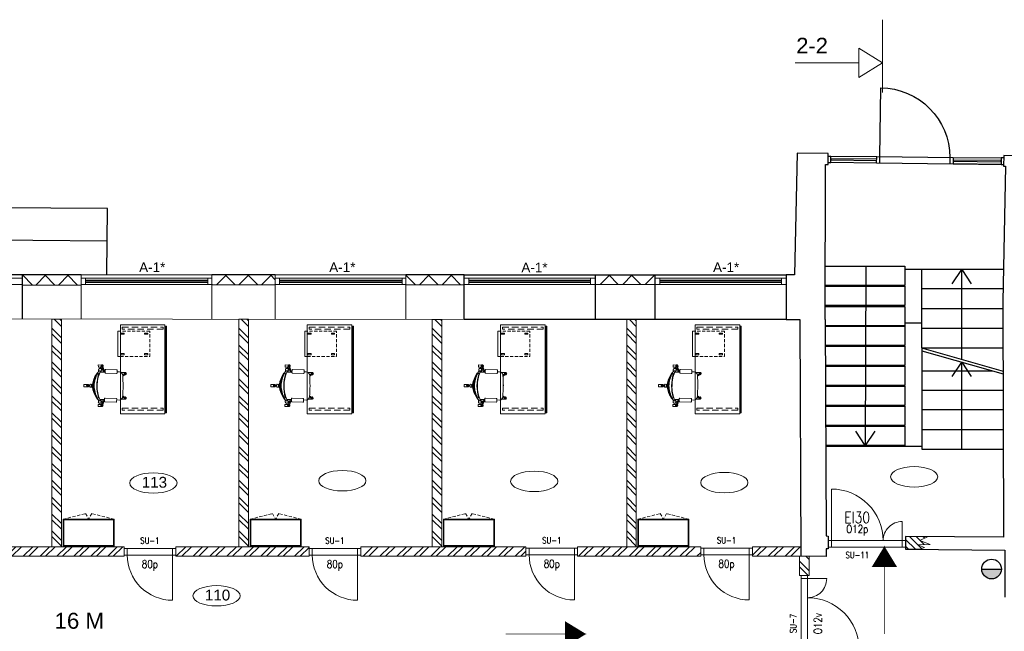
# Model space of a CAD drawing. Header units: millimetres. Extents: x -50720 to 364380, y -21425 to 41280.
# Tile 7 of 8: x 146874 to 162310, y 31682 to 41280. Entities that reach past the tile are written whole.
import ezdxf
from ezdxf.enums import TextEntityAlignment as Align

# ---------------------------------------------------------------- set-up
doc = ezdxf.new("R2010")
doc.units = ezdxf.units.MM
doc.header["$LTSCALE"] = 500
doc.header["$MEASUREMENT"] = 0
doc.linetypes.add('DASHEDX2', pattern=[1.5, 1, -0.5])
doc.linetypes.add('HIDDEN', pattern=[0.375, 0.25, -0.125])
doc.layers.get('0').update_dxf_attribs({"linetype": 'CONTINUOUS', "lineweight": 9})
for name, color, linetype, lineweight in [('1_AK_MÖÖBEL', 36, 'CONTINUOUS', 9), ('1_Evakuatsioon', 94, 'CONTINUOUS', 20), ('1_KORR_UUS', 7, 'CONTINUOUS', 9), ('1_Ruumi_nr', 7, 'CONTINUOUS', 20), ('1_Seina_hats', 46, 'CONTINUOUS', 9), ('1_Tuletsoon', 1, 'HIDDEN', 20), ('1_Uued seinad', 7, 'CONTINUOUS', 18), ('1_Uued uksed', 142, 'CONTINUOUS', 15), ('1_Uued_aknad_TEXT', 7, 'CONTINUOUS', 18), ('A2POKD', 1, 'CONTINUOUS', 18), ('A4OVET', 144, 'CONTINUOUS', 18), ('A9OVIKD', 156, 'CONTINUOUS', 18), ('A9OVIKD0', 7, 'CONTINUOUS', 18), ('A9OVIKD2', 72, 'CONTINUOUS', 18), ('A9OVIKD3', 13, 'CONTINUOUS', 18), ('A9OVIKD4', 7, 'CONTINUOUS', 18), ('SEINAD', 7, 'CONTINUOUS', 15)]:
    doc.layers.add(name, color=color, linetype=linetype, lineweight=lineweight)
for name, color, linetype in [('DR', 216, 'CONTINUOUS'), ('TEKST', 1, 'CONTINUOUS'), ('TREPP', 86, 'CONTINUOUS'), ('TULETOKKESEK', 10, 'CONTINUOUS'), ('WN', 126, 'CONTINUOUS')]:
    doc.layers.add(name, color=color, linetype=linetype)
doc.layers.get('1_Tuletsoon').off()
doc.styles.add('Arial', font='ARIALUNI.TTF', dxfattribs={"height": 300})
doc.styles.add('Arial_2', font='arial.ttf', dxfattribs={"height": 245.883234})
doc.styles.add('S', font='simplex.shx', dxfattribs={"width": 0.8})
doc.styles.get("Standard").update_dxf_attribs({"font": 'ARIALUNI.TTF'})
pattern_1 = [(45, (227180, 16760), (-176.7767, 176.7767), []), (135, (227180, 16760), (-176.7767, -176.7767), [])]

# ---------------------------------------------------------------- blocks, each defined once
blk = doc.blocks.new('ruumi ellips')
blk.add_ellipse((0, 0), major_axis=(-370, 0), ratio=0.432432)
blk = doc.blocks.new('A4OV12O')
at = {"layer": 'A4OVET'}
for p, q in [((50, 0), (1160, 0)), ((50, -100), (1160, -100))]:
    blk.add_line(p, q, dxfattribs=at)
for points in [[(50, 0), (50, 810, -0.4142136), (860, 0)], [(1160, 0), (1160, 300, 0.4142136), (860, 0)]]:
    blk.add_lwpolyline(points, format="xyb", dxfattribs=at)
for points in [[(0, 0), (50, 0), (50, -100), (0, -100)], [(1160, 0), (1210, 0), (1210, -100), (1160, -100)]]:
    blk.add_lwpolyline(points, close=True, dxfattribs=at)
at = {"layer": 'A2POKD', "style": 'S', "width": 0.8}
blk.add_attdef('A2POKD', text='', height=175, dxfattribs=at).set_placement((455, 362.5), align=Align.MIDDLE)
at = {"layer": 'A9OVIKD', "style": 'S', "width": 0.8}
blk.add_attdef('A9OVIKD', text='', height=125, dxfattribs=at).set_placement((455, 162.5), align=Align.MIDDLE)
at = {"layer": 'A9OVIKD0', "style": 'S', "oblique": 0.8, "width": 0.8}
blk.add_attdef('A9OVIKD0', text='', height=100, dxfattribs=at).set_placement((455, -600), align=Align.MIDDLE)
at = {"layer": 'A9OVIKD2', "style": 'S', "width": 0.8}
blk.add_attdef('A9OVIKD2', text='', height=100, dxfattribs=at).set_placement((455, -225), align=Align.MIDDLE)
at = {"layer": 'A9OVIKD3', "style": 'S', "width": 0.8}
blk.add_attdef('A9OVIKD3', text='', height=100, dxfattribs=at).set_placement((455, -350), align=Align.MIDDLE)
at = {"layer": 'A9OVIKD4', "style": 'S', "width": 0.8}
blk.add_attdef('A9OVIKD4', text='', height=100, dxfattribs=at).set_placement((455, -475), align=Align.MIDDLE)
blk = doc.blocks.new('A4OV08O')
at = {"layer": 'A4OVET'}
for p, q in [((50, 0), (760, 0)), ((50, -100), (760, -100))]:
    blk.add_line(p, q, dxfattribs=at)
blk.add_lwpolyline([(50, 0), (50, 710, -0.4142136), (760, 0)], format="xyb", dxfattribs=at)
for points in [[(0, 0), (50, 0), (50, -100), (0, -100)], [(760, 0), (810, 0), (810, -100), (760, -100)]]:
    blk.add_lwpolyline(points, close=True, dxfattribs=at)
at = {"layer": 'A2POKD', "style": 'S', "width": 0.8}
blk.add_attdef('A2POKD', text='', height=175, dxfattribs=at).set_placement((405, 362.5), align=Align.MIDDLE)
at = {"layer": 'A9OVIKD', "style": 'S', "width": 0.8}
blk.add_attdef('A9OVIKD', text='', height=125, dxfattribs=at).set_placement((405, 162.5), align=Align.MIDDLE)
at = {"layer": 'A9OVIKD0', "style": 'S', "oblique": 0.8, "width": 0.8}
blk.add_attdef('A9OVIKD0', text='', height=100, dxfattribs=at).set_placement((405, -600), align=Align.MIDDLE)
at = {"layer": 'A9OVIKD2', "style": 'S', "width": 0.8}
blk.add_attdef('A9OVIKD2', text='', height=100, dxfattribs=at).set_placement((405, -225), align=Align.MIDDLE)
at = {"layer": 'A9OVIKD3', "style": 'S', "width": 0.8}
blk.add_attdef('A9OVIKD3', text='', height=100, dxfattribs=at).set_placement((405, -350), align=Align.MIDDLE)
at = {"layer": 'A9OVIKD4', "style": 'S', "width": 0.8}
blk.add_attdef('A9OVIKD4', text='', height=100, dxfattribs=at).set_placement((405, -475), align=Align.MIDDLE)
blk = doc.blocks.new('ukjs 80p')
at = {"layer": 'A4OVET'}
ref = blk.add_blockref('A4OV08O', (810, 0), dxfattribs=dict(at, rotation=180))
ref.add_attrib('A9OVIKD', '80p', dxfattribs={"layer": 'A9OVIKD', "height": 125, "style": 'S', "width": 0.8}).set_placement((405, -162.5), align=Align.MIDDLE)
ref.add_attrib('A9OVIKD2', 'SU-1', dxfattribs={"layer": 'A9OVIKD2', "height": 100, "style": 'S', "width": 0.8}).set_placement((405, 225), align=Align.MIDDLE)
blk = doc.blocks.new('HÜDRANT')
at = {"layer": 'TULETOKKESEK'}
blk.add_hatch(color=256, dxfattribs=at).paths.add_polyline_path([(212082, -15106, 1), (212408, -15106)])
blk.add_line((212082, -15106), (212408, -15106), dxfattribs=at)
blk.add_circle((212245, -15106), 163, dxfattribs=at)
blk = doc.blocks.new('pulberkustuti')
blk.add_hatch(color=256).paths.add_polyline_path([(-155, 0, 1), (155, 0)])
blk.add_line((-155, 0), (155, 0))
blk.add_circle((0, 0), 155)
at = {"xscale": 0.95, "yscale": 0.95, "zscale": 0.95}
blk.add_blockref('HÜDRANT', (-201633, 14351), dxfattribs=at)
blk = doc.blocks.new('Kaluste0024')
for p, q in [((340, 543), (371, 629)), ((373, 591), (384, 625)), ((374, 631), (383, 628)), ((16, 512), (20, 517)), ((21, 506), (26, 514)), ((57, 476), (21, 503)), ((58, 495), (30, 514)), ((150, 545), (110, 546)), ((414, 542), (340, 543)), ((357, 543), (365, 567)), ((365, 543), (366, 584)), ((393, 602), (413, 603)), ((395, 542), (393, 581)), ((426, 562), (404, 561)), ((437, 550), (437, 572)), ((460, 523), (470, 509)), ((566, 352), (533, 351)), ((533, 351), (534, 307)), ((576, 337), (599, 337)), ((576, 322), (599, 322)), ((601, 334), (601, 325)), ((60, 171), (26, 143)), ((566, 307), (534, 307)), ((20, 134), (24, 129)), ((25, 140), (31, 132)), ((62, 152), (34, 132)), ((150, 104), (115, 102)), ((345, 110), (340, 110)), ((419, 113), (345, 110)), ((345, 110), (378, 25)), ((362, 111), (371, 87)), ((370, 112), (372, 70)), ((379, 63), (391, 30)), ((381, 24), (390, 27)), ((400, 113), (399, 74)), ((400, 53), (419, 53)), ((432, 94), (410, 94)), ((443, 106), (442, 84)), ((475, 148), (465, 133))]:
    blk.add_line(p, q)
for points in [[(382, 618, 0.055989), (386, 619), (440, 620), (440, 655), (386, 654, 0.792765), (368, 623), (340, 543), (357, 543), (365, 567), (366, 584, -0.445148), (373, 591)], [(27, 499), (57, 476, 0.000121), (57, 488, -0.027429), (58, 495), (54, 497), (58, 497, -0.169466), (77, 531), (77, 533), (23, 532, 1.515448)], [(160, 580), (330, 580, -0.414214), (340, 570), (340, 530, -0.414214), (330, 520), (160, 520, -0.414214), (150, 530), (150, 570, -0.414214)], [(414, 542, 0.011672), (404, 561), (426, 562, -0.01082), (437, 550), (437, 572, 0.497159), (413, 603), (393, 602, 0.261871), (373, 591, 0.449485), (366, 584), (365, 543)], [(533, 351), (534, 307, -0.114815), (475, 148), (465, 133, -0.034376), (432, 94), (410, 94, 0.011672), (419, 113, 0.118874), (458, 328, 0.118874), (414, 542, 0.011672), (404, 561), (426, 562, -0.01082), (437, 550, -0.023547), (460, 523), (470, 509, -0.114815)], [(507, 329, -0.112583), (456, 131, -0.35106), (441, 145, 0.056599), (466, 328, 0.056599), (437, 511, -0.35106), (451, 525, -0.112583)], [(668, 348), (668, 313), (614, 312, -0.379795), (592, 322), (576, 322), (576, 329), (576, 337), (592, 337, -0.379972), (614, 347)], [(31, 148), (60, 171, -0.000121), (61, 159, 0.027429), (62, 152), (58, 150), (62, 150, 0.169466), (82, 116), (82, 115), (28, 114, -1.515448)], [(160, 70), (330, 70, 0.414214), (340, 80), (340, 120, 0.414214), (330, 130), (160, 130, 0.414214), (150, 120), (150, 80, 0.414214)], [(389, 36, -0.055989), (393, 36), (447, 36), (448, 1), (393, 1, -0.792765), (375, 32), (345, 110), (362, 111), (371, 87), (372, 70, 0.445148), (379, 63)], [(419, 113, -0.011672), (410, 94), (432, 94, 0.01082), (443, 106), (442, 84, -0.497159), (419, 53), (400, 53, -0.261871), (379, 63, -0.449485), (372, 70), (370, 112)], [(447, 36), (448, 1), (393, 1, 0.747736), (393, 36)]]:
    blk.add_lwpolyline(points, format="xyb", close=True)
for points in [[(386, 619), (440, 620), (440, 655), (386, 654)], [(77, 531), (77, 533), (23, 532)], [(23, 497), (29, 497)], [(54, 497), (58, 497)], [(27, 149), (33, 149)], [(82, 116), (82, 115), (28, 114)], [(58, 150), (62, 150)], [(393, 36), (447, 36), (448, 1), (393, 1)]]:
    blk.add_lwpolyline(points)
for points in [[(150, 104), (115, 102, -0.376188), (61, 158, 0.001649), (53, 323, 0.001649), (57, 489, -0.376188), (110, 546), (150, 545)], [(340, 543), (414, 542, -0.118874), (458, 328, -0.118874), (419, 113), (345, 110), (340, 110)]]:
    blk.add_lwpolyline(points, format="xyb")
blk.add_lwpolyline([(534, 307), (566, 307), (571, 309), (574, 315), (576, 322), (576, 329), (576, 337), (573, 346), (570, 350), (566, 352), (533, 351)], close=True)
for centre in [(381, 636), (18, 514), (609, 330), (22, 132), (388, 18)]:
    blk.add_circle(centre, 3.36)
for centre, radius, start, end in [((381, 636), 18.3, 274.2737, 227.8638), ((381, 636), 14.5, 280.4411, 221.6965), ((373, 629), 2.13, 60.9498, 167.0586), ((382, 626), 2.13, 335.0789, 81.1877), ((18, 514), 18.3, 346.9704, 300.5606), ((18, 514), 14.5, 353.1378, 294.3932), ((22, 505), 2.13, 133.6465, 239.7554), ((28, 513), 2.13, 47.7756, 153.8845), ((-24994, 1076), 25058, 358.279, 358.6569), ((116, 487), 59.2, 95.9824, 178.4451), ((373, 584), 7.06, 84.3967, 181.2096), ((384, 586), 12.3, 157.0046, 209.3459), ((392, 580), 21.7, 86.3747, 147.2184), ((392, 594), 22.8, 215.7267, 273.3425), ((402, 587), 10.4, 163.453, 215.5291), ((413, 578), 24.3, 344.9269, 152.8314), ((-7, 343), 466, 358.1889, 27.9804), ((163, 296), 374, 37.4473, 45.3225), ((453, 509), 16, 43.4971, 172.3657), ((-353, 290), 820, 2.6718, 15.6295), ((49, 304), 458, 3.0559, 28.7498), ((159, 330), 359, 359.8965, 31.9737), ((163, 296), 374, 8.5729, 34.7719), ((-24970, -1011), 25058, 2.6743, 3.0522), ((-7, 303), 466, 333.3508, 3.1423), ((-354, 347), 820, 345.7017, 358.6594), ((49, 343), 458, 332.5814, 358.2753), ((160, 320), 359, 329.3575, 1.4347), ((609, 330), 18.3, 203.8705, 157.4607), ((609, 330), 14.5, 210.0379, 151.2933), ((599, 334), 2.13, 350.5466, 96.6555), ((599, 324), 2.13, 264.6757, 10.7846), ((120, 161), 59.2, 182.886, 265.3488), ((163, 354), 374, 326.5593, 352.7583), ((22, 132), 18.3, 60.7706, 14.3608), ((22, 132), 14.5, 66.938, 8.1934), ((27, 141), 2.13, 121.5758, 227.6846), ((33, 133), 2.13, 207.4467, 313.5556), ((388, 18), 18.3, 133.4674, 87.0575), ((379, 70), 7.06, 180.1216, 276.9344), ((388, 18), 14.5, 139.6347, 80.8901), ((391, 68), 12.3, 151.9853, 204.3266), ((380, 25), 2.13, 194.2725, 300.3814), ((399, 61), 22.8, 87.9887, 145.6045), ((398, 74), 21.7, 214.1127, 274.9564), ((389, 29), 2.13, 280.1435, 26.2523), ((408, 68), 10.4, 145.802, 197.8782), ((419, 77), 24.3, 208.4998, 16.4043), ((163, 354), 374, 316.0086, 323.8839), ((457, 147), 16, 188.9655, 317.8341)]:
    blk.add_arc(centre, radius, start, end)
at = {"extrusion": (0, 0, -1)}
for centre, start_param, end_param in [((539, 329), 3.141593, 9.424778), ((566, 329), 0, 3.141593)]:
    blk.add_ellipse(centre, major_axis=(-0.3, 22.6), ratio=0.457927, start_param=start_param, end_param=end_param, dxfattribs=at)
blk = doc.blocks.new('OPPETOOL_2')
at = {"rotation": 358.9441856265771}
blk.add_blockref('Kaluste0024', (-29, -322), dxfattribs=at)
blk = doc.blocks.new('SAHTLIBOKS')
at = {"linetype": 'DASHEDX2', "ltscale": 0.1}
for points in [[(-460, 0), (0, 0), (0, -400), (-460, -400)], [(-430, -30), (-380, -30), (-380, -50), (-430, -50)], [(-60, -30), (-10, -30), (-10, -50), (-60, -50)], [(-430, -370), (-380, -370), (-380, -350), (-430, -350)], [(-60, -370), (-10, -370), (-10, -350), (-60, -350)]]:
    blk.add_lwpolyline(points, close=True, dxfattribs=at)
at = {"ltscale": 0.1}
blk.add_lwpolyline([(0, 0), (40, 0), (40, -400), (0, -400)], close=True, dxfattribs=at)
blk = doc.blocks.new('OP LAUD VAIKE')
blk.add_lwpolyline([(0, 1400), (0, 0), (700, 0), (700, 1400), (0, 1400)])
at = {"linetype": 'DASHEDX2', "ltscale": 0.2}
for points in [[(30, 1310), (670, 1310), (670, 1340), (30, 1340)], [(30, 40), (670, 40), (670, 70), (30, 70)]]:
    blk.add_lwpolyline(points, close=True, dxfattribs=at)
blk.add_lwpolyline([(714, 1382), (724, 1382), (724, 22), (714, 22)], close=True)
at = {"extrusion": (0, 0, -1), "xscale": -1, "zscale": -1, "rotation": 180}
blk.add_blockref('SAHTLIBOKS', (0, 100), dxfattribs=at)
blk = doc.blocks.new('KAPP 80X42X125_OL')
for points in [[(0, 0), (800, 0), (800, -420), (0, -420)], [(10, -10), (790, -10), (790, -410), (10, -410)], [(0, -410), (400, -410), (400, -420), (0, -420)], [(800, -410), (400, -410), (400, -420), (800, -420)]]:
    blk.add_lwpolyline(points, close=True)
at = {"linetype": 'DASHEDX2', "ltscale": 0.1}
for points in [[(0, -420), (350, -510), (400, -420)], [(800, -420), (450, -510), (400, -420)]]:
    blk.add_lwpolyline(points, dxfattribs=at)
blk = doc.blocks.new('A-1 VANA PLAANIS')
at = {"layer": '1_Uued_aknad_TEXT', "insert": (-180, 150), "char_height": 160, "width": 505.03, "attachment_point": 1}
blk.add_mtext('{\\f@Arial Unicode MS|b0|i0|c186|p34;\\H0.94444x;A-1*}', dxfattribs=at)

msp = doc.modelspace()

# ---------------------------------------------------------------- hatches: boundary and pattern name
at = {"layer": '1_Seina_hats'}
h = msp.add_hatch(dxfattribs=at)
h.set_pattern_fill('ANSI32', color=256, scale=500, angle=90, style=0)
h.set_pattern_definition([(135, (110610, 674515), (-132.58252, -132.58252), []), (135, (110610, 674603.39), (-132.58252, -132.58252), [])])
h.paths.add_polyline_path([(147530, 36582.9), (147530, 36582.9), (147530, 33010), (147380, 33010), (147380, 36582.9)])
h = msp.add_hatch(dxfattribs=at)
h.set_pattern_fill('ANSI32', color=256, scale=500, angle=90, style=0)
h.set_pattern_definition([(135, (113540, 674515), (-132.58252, -132.58252), []), (135, (113540, 674603.39), (-132.58252, -132.58252), [])])
h.paths.add_polyline_path([(150460, 36580), (150460, 36580), (150460, 33010), (150310, 33010), (150310, 36580)])
h = msp.add_hatch(dxfattribs=at)
h.set_pattern_fill('ANSI32', color=256, scale=500, angle=90, style=0)
h.set_pattern_definition([(135, (116570, 674515), (-132.58252, -132.58252), []), (135, (116570, 674603.39), (-132.58252, -132.58252), [])])
h.paths.add_polyline_path([(153490, 36574.5), (153490, 36574.5), (153490, 33010), (153340, 33010), (153340, 36574.5)])
h = msp.add_hatch(dxfattribs=at)
h.set_pattern_fill('ANSI32', color=256, scale=500, angle=90, style=0)
h.set_pattern_definition([(135, (119620, 674515), (-132.58252, -132.58252), []), (135, (119620, 674603.39), (-132.58252, -132.58252), [])])
h.paths.add_polyline_path([(156540, 36574.5), (156540, 36574.5), (156540, 33010), (156390, 33010), (156390, 36574.5)])
h = msp.add_hatch(dxfattribs=at)
h.set_pattern_fill('ANSI31', color=256, scale=600, angle=90, style=0)
h.set_pattern_definition([(135, (1327039.52, -727769.92), (-53.0330086, -53.0330086), [])])
h.paths.add_polyline_path([(160984.5, 32969.7), (161059.5, 32999.7), (160954.5, 33040.1), (161149.5, 33045.1), (160984.5, 33105.1), (161117, 33169.7), (160759.5, 33169.7), (160759.5, 32969.7)])
h = msp.add_hatch(dxfattribs=at)
h.set_pattern_fill('ANSI32', color=256, scale=500, angle=180, style=0)
h.set_pattern_definition([(225, (-493535, -3910), (132.58252, -132.58252), []), (225, (-493623.39, -3910), (132.58252, -132.58252), [])])
h.paths.add_polyline_path([(146280, 33010), (146280, 33010), (148510, 33010), (148510, 32860), (146280, 32860)])
h = msp.add_hatch(dxfattribs=at)
h.set_pattern_fill('ANSI32', color=256, scale=500, angle=180, style=0)
h.set_pattern_definition([(225, (-490075, -3910), (132.58252, -132.58252), []), (225, (-490163.39, -3910), (132.58252, -132.58252), [])])
h.paths.add_polyline_path([(149320, 33010), (149320, 33010), (151410, 33010), (151410, 32860), (149320, 32860)])
h = msp.add_hatch(dxfattribs=at)
h.set_pattern_fill('ANSI32', color=256, scale=500, angle=180, style=0)
h.set_pattern_definition([(225, (-486615, -3910), (132.58252, -132.58252), []), (225, (-486703.39, -3910), (132.58252, -132.58252), [])])
h.paths.add_polyline_path([(152220, 33010), (152220, 33010), (154810, 33010), (154810, 32860), (152220, 32860)])
h = msp.add_hatch(dxfattribs=at)
h.set_pattern_fill('ANSI32', color=256, scale=500, angle=180, style=0)
h.set_pattern_definition([(225, (-484035, -3910), (132.58252, -132.58252), []), (225, (-484123.39, -3910), (132.58252, -132.58252), [])])
h.paths.add_polyline_path([(155620, 33010), (155620, 33010), (157550, 33010), (157550, 32860), (155620, 32860)])
h = msp.add_hatch(dxfattribs=at)
h.set_pattern_fill('ANSI32', color=256, scale=500, angle=180, style=0)
h.set_pattern_definition([(225, (-482385, -3910), (132.58252, -132.58252), []), (225, (-482473.39, -3910), (132.58252, -132.58252), [])])
h.paths.add_polyline_path([(158360, 33010), (158360, 33010), (159120, 33010), (159120, 32860), (158360, 32860)])
h = msp.add_hatch(dxfattribs=at)
h.set_pattern_fill('ANSI32', color=256, scale=500, angle=270, style=0)
h.set_pattern_definition([(315, (196019.98, -608185), (132.58252, 132.58252), []), (315, (196019.98, -608273.39), (132.58252, 132.58252), [])])
h.paths.add_polyline_path([(159100, 32560), (159100, 32560), (159100, 32860), (159250, 32860), (159250, 32560)])
at = {"layer": 'SEINAD'}
h = msp.add_hatch(dxfattribs=at)
h.set_pattern_fill('ANSI37', color=256, scale=2000, style=0)
h.set_pattern_definition(pattern_1)
h.paths.add_polyline_path([(146915.9, 37274.5), (147835.9, 37274.5), (147835.9, 37116.4), (146915.9, 37116.4)])
h = msp.add_hatch(dxfattribs=at)
h.set_pattern_fill('ANSI37', color=256, scale=2000, style=0)
h.set_pattern_definition(pattern_1)
h.paths.add_polyline_path([(149885.9, 37274.5), (150878.6, 37274.5), (150878.6, 37118.5), (149885.9, 37118.5)])
h = msp.add_hatch(dxfattribs=at)
h.set_pattern_fill('ANSI37', color=256, scale=2000, style=0)
h.set_pattern_definition(pattern_1)
h.paths.add_polyline_path([(152928.6, 37274.5), (153843.6, 37274.5), (153843.6, 37120.7), (152928.6, 37120.7)])
h = msp.add_hatch(dxfattribs=at)
h.set_pattern_fill('ANSI37', color=256, scale=2000, style=0)
h.set_pattern_definition(pattern_1)
h.paths.add_polyline_path([(155893.6, 37274.5), (156838.6, 37274.5), (156838.6, 37124.5), (155893.6, 37124.5)])

# ---------------------------------------------------------------- linework, layer by layer
at = {"layer": '1_Evakuatsioon', "ltscale": 2}
for points in [[(160430, 31640, 10, 10, 0), (160430, 33010, 10, 400, 0), (160430, 32690, 0, 0, 0)], [(154495, 31640, 10, 10, 0), (155745, 31640, 10, 400, 0), (155425, 31640, 0, 0, 0)]]:
    msp.add_lwpolyline(points, format="xyseb", dxfattribs=at)
at = {"layer": '1_Uued seinad'}
msp.add_lwpolyline([(153843.6, 36574.5), (135546.2, 36598.8), (135538.7, 32331), (135140, 32330), (135149.9, 36890), (129670, 36890)], dxfattribs=at)
for points in [[(147530, 36582.9), (147530, 36582.9), (147530, 36582.9), (147530, 33010), (147380, 33010), (147380, 36582.9)], [(150460, 36580), (150460, 36580), (150460, 36580), (150460, 33010), (150310, 33010), (150310, 36580)], [(153490, 36574.5), (153490, 36574.5), (153490, 36574.5), (153490, 33010), (153340, 33010), (153340, 36574.5)], [(156540, 36574.5), (156540, 36574.5), (156540, 36574.5), (156540, 33010), (156390, 33010), (156390, 36574.5)], [(160984.5, 32969.7), (161059.5, 32999.7), (160954.5, 33040.1), (161149.5, 33045.1), (160984.5, 33105.1), (161117, 33169.7), (160759.5, 33169.7), (160759.5, 32969.7)], [(146280, 33010), (146280, 33010), (146280, 33010), (148510, 33010), (148510, 32860), (146280, 32860)], [(149320, 33010), (149320, 33010), (149320, 33010), (151410, 33010), (151410, 32860), (149320, 32860)], [(152220, 33010), (152220, 33010), (152220, 33010), (154810, 33010), (154810, 32860), (152220, 32860)], [(155620, 33010), (155620, 33010), (155620, 33010), (157550, 33010), (157550, 32860), (155620, 32860)], [(158360, 33010), (158360, 33010), (158360, 33010), (159120, 33010), (159120, 32860), (158360, 32860)], [(159100, 32560), (159100, 32560), (159100, 32560), (159100, 32860), (159250, 32860), (159250, 32560)]]:
    msp.add_lwpolyline(points, close=True, dxfattribs=at)
at = {"layer": '1_Uued uksed'}
for points in [[(144865.9, 37124.5), (144865.9, 37224.5), (146915.9, 37224.5), (146915.9, 37124.5)], [(147835.9, 37124.5), (147835.9, 37224.5), (149885.9, 37224.5), (149885.9, 37124.5)], [(147905.9, 37124.5), (147905.9, 37224.5), (149825.9, 37224.5), (149825.9, 37124.5)], [(150878.6, 37124.5), (150878.6, 37224.5), (152928.6, 37224.5), (152928.6, 37124.5)], [(150948.6, 37124.5), (150948.6, 37224.5), (152868.6, 37224.5), (152868.6, 37124.5)], [(153843.6, 37124.5), (153843.6, 37224.5), (155893.6, 37224.5), (155893.6, 37124.5)], [(153913.6, 37124.5), (153913.6, 37224.5), (155823.6, 37224.5), (155823.6, 37124.5)], [(156838.6, 37124.5), (156838.6, 37224.5), (158888.6, 37224.5), (158888.6, 37124.5)], [(156838.6, 37124.5), (156838.6, 37224.5), (158888.6, 37224.5), (158888.6, 37124.5)], [(156908.6, 37124.5), (156908.6, 37224.5), (158818.6, 37224.5), (158818.6, 37124.5)], [(156908.6, 37124.5), (156908.6, 37224.5), (158818.6, 37224.5), (158818.6, 37124.5)], [(147905.9, 37154.5), (147905.9, 37194.5), (149825.9, 37194.5), (149825.9, 37154.5)], [(150948.6, 37154.5), (150948.6, 37194.5), (152868.6, 37194.5), (152868.6, 37154.5)], [(153913.6, 37154.5), (153913.6, 37194.5), (155823.6, 37194.5), (155823.6, 37154.5)], [(156908.6, 37154.5), (156908.6, 37194.5), (158818.6, 37194.5), (158818.6, 37154.5)], [(156908.6, 37154.5), (156908.6, 37194.5), (158818.6, 37194.5), (158818.6, 37154.5)]]:
    msp.add_lwpolyline(points, close=True, dxfattribs=at)
for points in [[(147905.9, 37174.5), (149825.9, 37174.5)], [(150948.6, 37174.5), (152868.6, 37174.5)], [(153913.6, 37174.5), (155823.6, 37174.5)], [(156908.6, 37174.5), (158818.6, 37174.5)], [(156908.6, 37174.5), (158818.6, 37174.5)]]:
    msp.add_lwpolyline(points, dxfattribs=at)
at = {"layer": 'DR'}
msp.add_lwpolyline([(160359.1, 39025.6), (160360.2, 39130.6), (160371.8, 40211.5, -0.4099376), (161457, 39118.9), (161455.9, 39013.9)], format="xyb", dxfattribs=at)
at = {"layer": 'DR', "flags": 128}
msp.add_lwpolyline([(159549.4, 39139.3), (159589.4, 39138.9), (160308.7, 39131.2), (161508.6, 39118.3), (161507.5, 39013.3), (160307.6, 39026.2), (160308.7, 39131.2)], dxfattribs=at)
at = {"layer": 'SEINAD', "lineweight": 25}
for p, q in [((146915.9, 37274.5), (144865.9, 37274.5)), ((146915.9, 36583.7), (146915.9, 37274.5))]:
    msp.add_line(p, q, dxfattribs=at)
at = {"layer": 'SEINAD'}
for p, q in [((147835.9, 36582.5), (147835.9, 37274.5)), ((147835.9, 37274.5), (149885.9, 37274.5)), ((149885.9, 37274.5), (149885.9, 36579.8)), ((150878.6, 36578.5), (150878.6, 37274.5)), ((150878.6, 37274.5), (152928.6, 37274.5)), ((152928.6, 37274.5), (152928.6, 36575.8))]:
    msp.add_line(p, q, dxfattribs=at)
at = {"layer": 'SEINAD', "lineweight": 25}
for points in [[(159507.9, 39009.7), (159548, 39009.3), (159549.8, 39179.3), (159061.4, 39184.5), (159022.1, 37274.5), (158888.6, 37274.5)], [(162910, 34930), (162910, 37100), (162760, 37100), (162769, 39144.8), (162299.7, 39149.8), (162297.9, 38979.8), (162326, 38979.5), (162288.3, 36856.2), (162297.1, 33158.7), (160759.5, 33169.7), (160759.5, 32969.7), (162320, 32958.6), (162320, 32220)], [(159503.2, 36574.5), (159507.9, 39010.3)], [(147835.9, 37274.5), (146915.9, 37274.5)], [(150878.6, 37274.5), (149885.9, 37274.5)], [(153843.6, 37274.5), (152928.6, 37274.5)], [(155893.6, 37274.5), (155893.6, 36574.5), (153843.6, 36574.5), (153843.6, 37274.5), (155893.6, 37274.5), (156838.6, 37274.5), (158888.6, 37274.5), (158888.6, 36574.5), (156838.6, 36574.5), (155893.6, 36574.5)], [(156838.6, 36574.5), (156838.6, 37274.5)], [(158888.6, 36574.5), (159103.2, 36574.5), (159118.9, 32860.3)], [(159503.2, 36574.5), (159517.5, 33178.5), (159550, 33178.3), (159548.6, 32978.3), (159517.5, 32978.5), (159517.5, 32857.7), (159118.9, 32860.3)]]:
    msp.add_lwpolyline(points, dxfattribs=at)
at = {"layer": 'SEINAD'}
for points in [[(146915.9, 37274.5), (147835.9, 37274.5), (147835.9, 37116.4), (146915.9, 37116.4)], [(149885.9, 37274.5), (150878.6, 37274.5), (150878.6, 37118.5), (149885.9, 37118.5)], [(152928.6, 37274.5), (153843.6, 37274.5), (153843.6, 37120.7), (152928.6, 37120.7)], [(155893.6, 37274.5), (156838.6, 37274.5), (156838.6, 37124.5), (155893.6, 37124.5)]]:
    msp.add_lwpolyline(points, close=True, dxfattribs=at)
at = {"layer": 'TEKST', "lineweight": 9, "flags": 128}
for points in [[(160398.7, 41280.2), (160398.7, 40138.3)], [(160031.3, 40602.4), (159030, 40602.4)]]:
    msp.add_lwpolyline(points, dxfattribs=at)
msp.add_lwpolyline([(160031.3, 40834.1), (160398.7, 40602.4), (160031.3, 40370.7)], close=True, dxfattribs=at)
at = {"layer": 'TREPP', "flags": 128}
for points in [[(148242.4, 37286.4), (148248, 38319), (144686.4, 38339.1), (143251.9, 38347.2)], [(148245.2, 37802.7), (124932.5, 38014.3), (124932.5, 24390.4)], [(160137.7, 37411.2), (160130.2, 34598.5)], [(161494.4, 37136.1), (161642.1, 37361.8), (161788.6, 37135.3)], [(161642.1, 35949.5), (161642.1, 37361.8)], [(161494.4, 35682.3), (161642.1, 35907.9), (161788.6, 35681.5)], [(161642.1, 34541.4), (161642.1, 35907.9)], [(160277.9, 34824.2), (160130.2, 34598.5), (159983.7, 34825)]]:
    msp.add_lwpolyline(points, dxfattribs=at)
at = {"layer": 'TREPP'}
for points in [[(159504.8, 37411.2), (160748.8, 37411.2), (160748.8, 37106.5), (159504.2, 37106.5)], [(162297.3, 37361.8), (160748.8, 37361.8)], [(159504.2, 37099.2), (160748.8, 37099.2), (160748.8, 36794.5), (159503.6, 36794.5)], [(162291.9, 37059.2), (161009, 37059.2)], [(159503.6, 36780.2), (160748.8, 36780.2), (160748.8, 36475.5), (159503.6, 36475.5)], [(162288.6, 36741.7), (161009, 36741.7)], [(159503.6, 36470.2), (160748.8, 36470.2), (160748.8, 36165.5), (159504.9, 36165.5)], [(160748.8, 36522.4), (161009, 36524.7), (161009, 36441.1), (162289.3, 36441.1)], [(159505, 36156.5), (160748.8, 36156.5), (160748.8, 35851.8), (159506.2, 35851.8)], [(162290, 36127), (161016.3, 36127), (161016.3, 34541.4), (162293.8, 34541.4)], [(159506.3, 35844), (160748.8, 35844), (160748.8, 35539.3), (159507.6, 35539.3)], [(159507.6, 35528.2), (160748.8, 35528.2), (160748.8, 35223.5), (159508.9, 35223.5)], [(161016.3, 35468.1), (162291.6, 35468.1)], [(159508.9, 35215.7), (160748.8, 35215.7), (160748.8, 34911), (159510.2, 34911)], [(161016.3, 35161.8), (162292.3, 35161.8)], [(159510.2, 34903.2), (160748.8, 34903.2), (160748.8, 34598.5), (159511.5, 34598.5)], [(161016.3, 34851), (162293.1, 34851)], [(159511.6, 34586.7), (161016.3, 34586.7)]]:
    msp.add_lwpolyline(points, dxfattribs=at)
at = {"layer": 'TREPP', "lineweight": 25, "flags": 128}
for points in [[(161009, 37361.8), (161009, 36129.1), (162290.9, 35765.5)], [(161016.3, 36085.4), (162291, 35723.9)]]:
    msp.add_lwpolyline(points, dxfattribs=at)
at = {"layer": 'TREPP', "lineweight": 25}
msp.add_lwpolyline([(161016.3, 35772), (162121.4, 35772)], dxfattribs=at)
at = {"layer": 'WN'}
for points in [[(160307.6, 39031.2), (159588.3, 39038.9), (159589.4, 39138.9)], [(161508.6, 39118.3), (162259.3, 39110.2), (162258.2, 39010.2), (161507.5, 39018.3)], [(162298.1, 39004.8), (161508.7, 39013.3), (161508.8, 39018.3)]]:
    msp.add_lwpolyline(points, dxfattribs=at)
at = {"layer": 'WN', "lineweight": 25}
for points in [[(160308.3, 39091.2), (159589, 39098.9), (159588.8, 39078.9), (160308, 39071.2)], [(161508, 39058.3), (162258.6, 39050.2), (162258.8, 39070.2), (161508.2, 39078.3)], [(162299.3, 39109.8), (162259.3, 39110.2)], [(159548.3, 39039.3), (159588.3, 39038.9)], [(162258.2, 39010.2), (162298.2, 39009.8)]]:
    msp.add_lwpolyline(points, dxfattribs=at)

# ---------------------------------------------------------------- block references
at = {"layer": '1_AK_MÖÖBEL', "xscale": -1, "rotation": 180}
for p in [(148451.6, 36492.8), (151381.6, 36492.8), (154411.6, 36492.8), (157461.6, 36492.8)]:
    msp.add_blockref('OP LAUD VAIKE', p, dxfattribs=at)
at = {"layer": '1_AK_MÖÖBEL', "linetype": 'DASHEDX2', "rotation": 180}
for p in [(148525.3, 35533.2), (151455.3, 35533.2), (154485.3, 35533.2), (157535.3, 35533.2)]:
    msp.add_blockref('OPPETOOL_2', p, dxfattribs=at)
at = {"layer": '1_AK_MÖÖBEL', "rotation": 180}
for p in [(148355.3, 33020.9), (151285.3, 33020.9), (154315.3, 33020.9), (157365.3, 33020.9)]:
    msp.add_blockref('KAPP 80X42X125_OL', p, dxfattribs=at)
at = {"layer": '1_KORR_UUS'}
for p in [(148510, 32880), (151410, 32880), (154810, 32885), (157550, 32885)]:
    msp.add_blockref('ukjs 80p', p, dxfattribs=at)
at = {"layer": '1_Ruumi_nr'}
for p in [(148970, 34010), (151931.4, 34045.8), (154940, 34035.8), (157921.4, 34015.8), (160896.4, 34106.3), (149960, 32240)]:
    msp.add_blockref('ruumi ellips', p, dxfattribs=at)
at = {"layer": '1_Tuletsoon'}
msp.add_blockref('pulberkustuti', (162110, 32660), dxfattribs=at)
at = {"layer": '1_Uued_aknad_TEXT'}
for p in [(148926.7, 37320.9), (151906.7, 37320.9), (154918.9, 37317.1), (157923.5, 37320.9)]:
    msp.add_blockref('A-1 VANA PLAANIS', p, dxfattribs=at)
at = {"layer": 'A4OVET'}
msp.add_blockref('A4OV12O', (159549.5, 33105.4), dxfattribs=at).add_auto_attribs({'A9OVIKD': 'O12p', 'A2POKD': 'EI30', 'A9OVIKD2': 'SU-11'})
ref = msp.add_blockref('A4OV12O', (159225, 31350), dxfattribs=dict(at, xscale=-1, rotation=270))
ref.add_attrib('A9OVIKD', 'O12v', dxfattribs={"layer": 'A9OVIKD', "height": 125, "rotation": 90, "style": 'S', "width": 0.8}).set_placement((159387.5, 31805), align=Align.MIDDLE)
ref.add_attrib('A9OVIKD2', 'SU-7', dxfattribs={"layer": 'A9OVIKD2', "height": 100, "rotation": 90, "style": 'S', "width": 0.8}).set_placement((159000, 31805), align=Align.MIDDLE)

# ---------------------------------------------------------------- texts
at = {"layer": '1_Evakuatsioon', "char_height": 250, "width": 2450.85, "attachment_point": 7, "style": 'Arial'}
for s, insert in [('\\pi869.8655;{\\fArial Unicode MS|b0|i0|c186|p34;19 M}', (142610, 31720)), ('\\pi869.8655;{\\fArial Unicode MS|b0|i0|c186|p34;16 M}', (146550, 31720))]:
    msp.add_mtext(s, dxfattribs=dict(at, insert=insert))
at = {"layer": '1_Ruumi_nr', "char_height": 170, "width": 505.026, "attachment_point": 1}
for s, insert in [('\\pi72.65632;{\\f@Arial Unicode MS|b0|i0|c186|p34;119}', (136866.4, 34162.3)), ('\\pi72.65632;{\\f@Arial Unicode MS|b0|i0|c186|p34;118}', (139796.4, 34152.3)), ('\\pi72.30844;{\\f@Arial Unicode MS|b0|i0|c186|p34;115}', (145616.4, 34142.3)), ('\\pi89.06492;{\\f@Arial Unicode MS|b0|i0|c186|p34;121}', (133135, 33966.6)), ('\\pi72.88825;{\\f@Arial Unicode MS|b0|i0|c186|p34;117}', (142726.4, 34072.3)), ('\\pi72.65632;{\\f@Arial Unicode MS|b0|i0|c186|p34;113}', (148715, 34106.6)), ('\\pi72.88825;{\\f@Arial Unicode MS|b0|i0|c186|p34;110}', (149705, 32336.6))]:
    msp.add_mtext(s, dxfattribs=dict(at, insert=insert))
at = {"layer": 'TEKST', "style": 'Arial_2'}
msp.add_text('2-2', height=245.88, dxfattribs=at).set_placement((159047.9, 40750.3))

doc.saveas('drawing.dxf')
